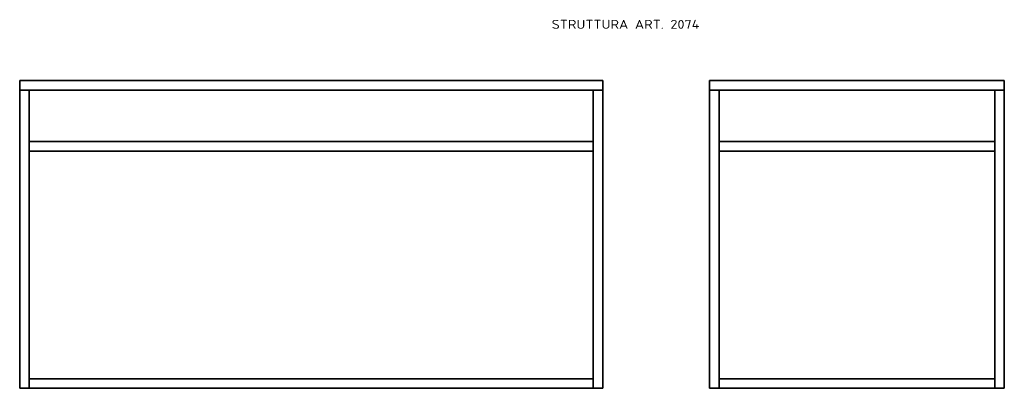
# Model space of a CAD drawing. Extents: x 140 to 1676, y 180 to 755.
import ezdxf
from ezdxf.enums import TextEntityAlignment as Align

# ---------------------------------------------------------------- set-up
doc = ezdxf.new("R2010")
doc.units = 0
doc.layers.get('0').update_dxf_attribs({"lineweight": 13})
doc.styles.get("Standard").update_dxf_attribs({"font": 'isocp.shx'})

# ---------------------------------------------------------------- blocks, each defined once
blk = doc.blocks.new('BLOCK22')
at = {"color": 7, "lineweight": 13}
blk.add_text('STRUTTURA ART. 2074', height=14, dxfattribs=at).set_placement((830, 560.6), (1060.7, 560.6), align=Align.FIT)
blk = doc.blocks.new('BLOCK23')
at = {"color": 7, "lineweight": 35, "ltscale": 0.375}
for p, q in [((0, 480), (0, 465)), ((0, 465), (0, 480)), ((0, 465), (0, 480)), ((0, 480), (0, 465)), ((910, 465), (910, 480)), ((910, 480), (910, 465)), ((910, 480), (910, 465)), ((910, 465), (910, 480)), ((910, 465), (910, 480)), ((910, 465), (910, 480)), ((910, 480), (910, 465)), ((0, 465), (15, 465)), ((15, 465), (0, 465)), ((895, 465), (910, 465)), ((910, 465), (895, 465)), ((15, 370), (15, 385)), ((15, 385), (15, 370)), ((895, 370), (895, 385)), ((895, 385), (895, 370)), ((910, 370), (910, 385)), ((910, 370), (910, 385)), ((910, 385), (910, 370)), ((15, 0), (0, 0)), ((0, 0), (15, 0)), ((15, 0), (0, 0)), ((0, 0), (15, 0)), ((0, 0), (15, 0)), ((15, 0), (0, 0)), ((0, 0), (15, 0)), ((0, 0), (15, 0)), ((15, 15), (15, 0)), ((15, 0), (15, 15)), ((895, 15), (895, 0)), ((895, 0), (895, 15)), ((910, 0), (895, 0)), ((895, 0), (910, 0)), ((895, 0), (910, 0)), ((910, 0), (895, 0)), ((895, 0), (910, 0)), ((910, 0), (895, 0)), ((895, 0), (910, 0)), ((895, 0), (910, 0)), ((910, 15), (910, 0)), ((910, 0), (910, 15)), ((910, 0), (910, 15))]:
    blk.add_line(p, q, dxfattribs=at)
at = {"color": 7, "lineweight": 35}
for p, q in [((0, 480), (910, 480)), ((910, 480), (0, 480)), ((910, 465), (0, 465)), ((0, 465), (910, 465)), ((0, 0), (0, 465)), ((0, 465), (0, 0)), ((15, 465), (895, 465)), ((895, 465), (15, 465)), ((15, 465), (895, 465)), ((15, 465), (15, 385)), ((15, 385), (15, 465)), ((15, 465), (15, 0)), ((15, 385), (15, 465)), ((15, 0), (15, 465)), ((895, 0), (895, 465)), ((895, 465), (895, 0)), ((910, 465), (910, 0)), ((910, 0), (910, 465)), ((910, 0), (910, 465)), ((910, 465), (910, 0)), ((910, 0), (910, 465)), ((895, 385), (15, 385)), ((15, 385), (895, 385)), ((15, 370), (895, 370)), ((15, 370), (895, 370)), ((895, 370), (15, 370)), ((895, 370), (15, 370)), ((15, 370), (895, 370)), ((15, 370), (15, 15)), ((15, 15), (15, 370)), ((15, 15), (15, 370)), ((895, 15), (15, 15)), ((15, 15), (895, 15)), ((895, 0), (15, 0)), ((15, 0), (895, 0)), ((15, 0), (895, 0)), ((15, 0), (895, 0)), ((895, 0), (15, 0))]:
    blk.add_line(p, q, dxfattribs=at)
blk = doc.blocks.new('BLOCK24')
at = {"color": 7, "lineweight": 35, "ltscale": 0.375}
for p, q in [((-460, 480), (-460, 465)), ((-460, 465), (-460, 480)), ((-460, 465), (-460, 480)), ((-460, 480), (-460, 465)), ((0, 480), (0, 465)), ((0, 465), (0, 480)), ((0, 465), (0, 480)), ((0, 465), (0, 480)), ((0, 480), (0, 465)), ((0, 465), (0, 480)), ((0, 480), (0, 465)), ((-460, 465), (-445, 465)), ((-445, 465), (-460, 465)), ((-15, 465), (0, 465)), ((0, 465), (-15, 465)), ((-445, 370), (-445, 385)), ((-445, 385), (-445, 370)), ((-15, 370), (-15, 385)), ((-15, 385), (-15, 370)), ((0, 370), (0, 385)), ((0, 370), (0, 385)), ((0, 385), (0, 370)), ((-445, 0), (-460, 0)), ((-460, 0), (-445, 0)), ((-445, 0), (-460, 0)), ((-460, 0), (-445, 0)), ((-460, 0), (-445, 0)), ((-460, 0), (-445, 0)), ((-460, 0), (-445, 0)), ((-445, 0), (-460, 0)), ((-445, 0), (-445, 15)), ((-445, 15), (-445, 0)), ((-15, 0), (-15, 15)), ((-15, 15), (-15, 0)), ((0, 0), (-15, 0)), ((-15, 0), (0, 0)), ((0, 0), (-15, 0)), ((-15, 0), (0, 0)), ((-15, 0), (0, 0)), ((0, 0), (-15, 0)), ((-15, 0), (0, 0)), ((-15, 0), (0, 0)), ((0, 15), (0, 0)), ((0, 0), (0, 15)), ((0, 0), (0, 15))]:
    blk.add_line(p, q, dxfattribs=at)
at = {"color": 7, "lineweight": 35}
for p, q in [((-460, 480), (0, 480)), ((0, 480), (-460, 480)), ((0, 465), (-460, 465)), ((-460, 465), (0, 465)), ((-460, 0), (-460, 465)), ((-460, 465), (-460, 0)), ((-445, 465), (-15, 465)), ((-445, 465), (-15, 465)), ((-15, 465), (-445, 465)), ((-445, 465), (-445, 385)), ((-445, 385), (-445, 465)), ((-445, 0), (-445, 465)), ((-445, 465), (-445, 0)), ((-445, 385), (-445, 465)), ((-15, 0), (-15, 465)), ((-15, 465), (-15, 0)), ((0, 465), (0, 0)), ((0, 0), (0, 465)), ((0, 0), (0, 465)), ((0, 465), (0, 0)), ((0, 0), (0, 465)), ((-15, 385), (-445, 385)), ((-445, 385), (-15, 385)), ((-445, 370), (-15, 370)), ((-445, 370), (-15, 370)), ((-15, 370), (-445, 370)), ((-15, 370), (-445, 370)), ((-445, 370), (-15, 370)), ((-445, 370), (-445, 15)), ((-445, 15), (-445, 370)), ((-445, 15), (-445, 370)), ((-15, 15), (-445, 15)), ((-445, 15), (-15, 15)), ((-445, 0), (-15, 0)), ((-445, 0), (-15, 0)), ((-15, 0), (-445, 0)), ((-15, 0), (-445, 0)), ((-445, 0), (-15, 0))]:
    blk.add_line(p, q, dxfattribs=at)

msp = doc.modelspace()

# ---------------------------------------------------------------- block references
at = {"lineweight": 0}
for name, p in [('BLOCK22', (139.5, 180.5)), ('BLOCK23', (139.5, 180.5)), ('BLOCK24', (1675.8, 180.5))]:
    msp.add_blockref(name, p, dxfattribs=at)

doc.saveas('drawing.dxf')
